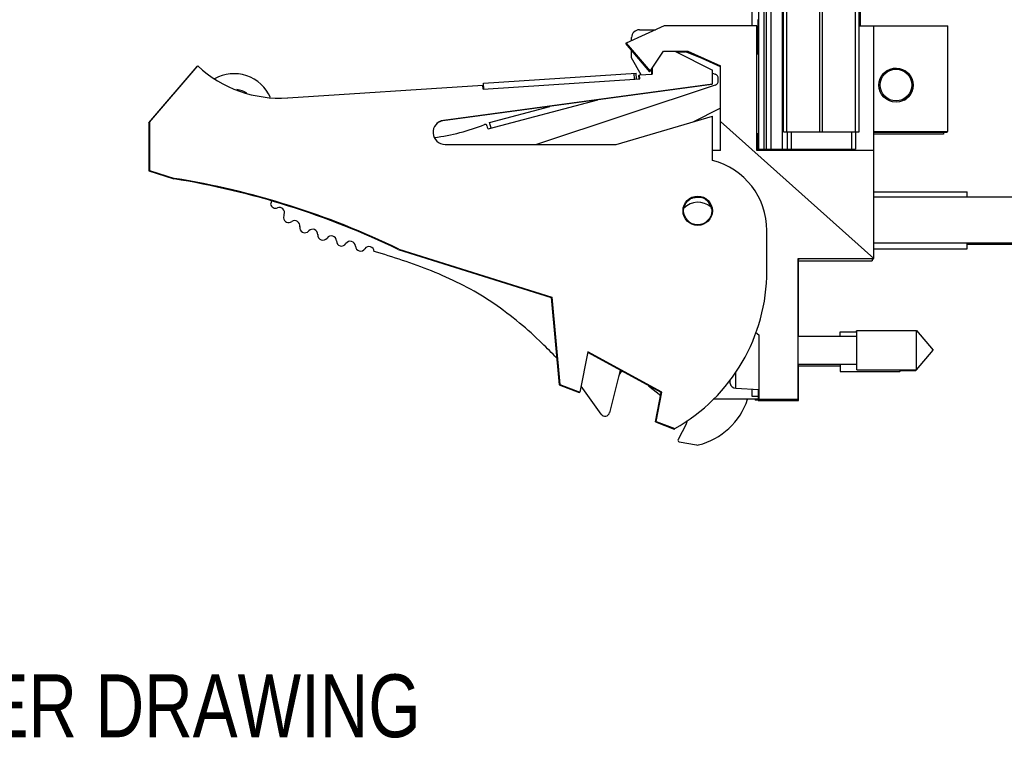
# Model space of a CAD drawing. Header units: inches. Extents: x 0.2 to 16.8, y 0.1 to 10.8.
# Tile 14 of 22: x 13 to 15.4, y 2.1 to 3.9. Entities that reach past the tile are written whole.
import ezdxf
from ezdxf.enums import TextEntityAlignment as Align

# ---------------------------------------------------------------- set-up
doc = ezdxf.new("R2010")
doc.units = ezdxf.units.IN
doc.header["$LTSCALE"] = 0.935
doc.header["$MEASUREMENT"] = 0
doc.layers.get('0').update_dxf_attribs({"linetype": 'CONTINUOUS'})
doc.styles.get("Standard").update_dxf_attribs({"font": 'txt', "width": 0.8})

msp = doc.modelspace()

# ---------------------------------------------------------------- linework, layer by layer
at = {"color": 7, "linetype": 'CONTINUOUS'}
for p, q in [((14.8132, 3.5627), (14.8132, 8.0057)), ((14.8252, 8.0057), (14.8252, 3.5627)), ((14.8312, 8.0057), (14.8312, 3.5627)), ((14.8432, 8.0057), (14.8432, 3.5627)), ((14.8724, 3.5627), (14.8724, 7.6557)), ((14.8742, 3.6057), (14.8742, 7.6057)), ((14.8831, 3.6057), (14.8831, 7.6057)), ((14.9651, 3.6057), (14.9651, 7.6057)), ((14.9713, 3.6057), (14.9713, 7.6057)), ((15.0532, 3.6057), (15.0532, 7.6057)), ((15.0622, 3.6057), (15.0622, 7.6057)), ((15.0653, 3.9745), (15.0653, 3.8698)), ((14.7967, 3.8698), (14.7967, 3.9617)), ((14.5782, 3.8698), (14.4832, 3.8268)), ((14.8082, 3.8698), (14.5782, 3.8698)), ((14.8082, 3.5598), (14.8082, 3.8698)), ((14.8117, 3.7989), (14.8117, 3.8857)), ((15.0622, 3.8698), (15.2832, 3.8698)), ((15.0992, 3.2908), (15.0992, 3.8698)), ((15.2832, 3.6068), (15.2832, 3.8698)), ((14.5164, 3.86), (14.5565, 3.86)), ((14.4834, 3.8264), (14.4817, 3.8256)), ((14.4817, 3.8256), (14.5417, 3.7556)), ((14.4832, 3.8268), (14.5432, 3.7568)), ((14.4967, 3.8329), (14.4967, 3.8403)), ((14.4967, 3.7898), (14.4967, 3.8081)), ((14.5432, 3.7568), (14.5764, 3.8068)), ((14.5764, 3.8068), (14.6364, 3.8068)), ((14.6042, 3.8068), (14.6982, 3.7598)), ((14.6065, 3.8056), (14.6348, 3.8056)), ((14.608, 3.8048), (14.6306, 3.8048)), ((14.6724, 3.7886), (14.6306, 3.8048)), ((14.6348, 3.8056), (14.7167, 3.7686)), ((14.6364, 3.8068), (14.7182, 3.7698)), ((14.5208, 3.748), (14.4967, 3.7898)), ((13.2967, 3.6286), (13.4167, 3.7686)), ((13.2982, 3.6298), (13.4182, 3.7698)), ((14.1288, 3.7273), (14.5084, 3.7522)), ((14.5039, 3.7368), (14.503, 3.7518)), ((14.5094, 3.7372), (14.5084, 3.7522)), ((14.5147, 3.7465), (14.5163, 3.7466)), ((14.5153, 3.7376), (14.5147, 3.7465)), ((14.5163, 3.7477), (14.5482, 3.7498)), ((14.5169, 3.7377), (14.5163, 3.7477)), ((14.5417, 3.7556), (14.5427, 3.7571)), ((14.5467, 3.762), (14.5467, 3.7498)), ((14.5482, 3.7643), (14.5482, 3.7498)), ((14.6982, 3.7248), (14.6982, 3.7598)), ((14.6982, 3.7517), (14.7044, 3.7496)), ((14.7167, 3.7686), (14.7167, 3.6302)), ((14.7182, 3.5598), (14.7182, 3.7698)), ((13.6418, 3.6904), (14.1271, 3.7222)), ((14.6967, 3.7236), (14.0277, 3.6334)), ((14.6982, 3.7248), (14.0292, 3.6345)), ((14.1277, 3.7122), (14.1271, 3.7222)), ((14.1277, 3.7122), (14.5169, 3.7377)), ((14.1297, 3.7123), (14.1288, 3.7273)), ((14.7043, 3.7218), (14.2605, 3.5748)), ((14.7124, 3.733), (14.7124, 3.7384)), ((14.1432, 3.6139), (14.413, 3.6853)), ((14.1439, 3.6296), (14.2934, 3.6692)), ((14.6499, 3.6307), (14.7167, 3.6648)), ((13.2967, 3.6286), (13.2967, 3.5086)), ((13.2982, 3.6298), (13.2982, 3.5098)), ((14.1477, 3.6151), (14.1439, 3.6296)), ((14.4582, 3.5748), (14.6982, 3.6448)), ((14.6982, 3.5348), (14.6982, 3.6448)), ((14.7182, 3.6289), (14.7167, 3.6302)), ((15.0992, 3.2908), (14.7182, 3.6314)), ((14.1373, 3.6207), (14.1378, 3.6175)), ((14.8117, 3.5598), (14.8117, 3.602)), ((14.8742, 3.6057), (15.0622, 3.6057)), ((14.8832, 3.6057), (14.8832, 3.5627)), ((14.8932, 3.6057), (14.8932, 3.5627)), ((15.0432, 3.6057), (15.0432, 3.5627)), ((15.0532, 3.6057), (15.0532, 3.5627)), ((15.0992, 3.6068), (15.2832, 3.6068)), ((15.0992, 3.6056), (15.2817, 3.6056)), ((15.2723, 3.6001), (15.0992, 3.6001)), ((15.2723, 3.6056), (15.2723, 3.6001)), ((15.2817, 3.6056), (15.2817, 3.6068)), ((14.0332, 3.5748), (14.4582, 3.5748)), ((14.7182, 3.5598), (14.6982, 3.5598)), ((15.0992, 3.5598), (14.8082, 3.5598)), ((14.8132, 3.5627), (14.8832, 3.5627)), ((14.8237, 3.5627), (14.8237, 3.5598)), ((14.8297, 3.5627), (14.8297, 3.5598)), ((14.8417, 3.5627), (14.8417, 3.5598)), ((14.8709, 3.5598), (14.8709, 3.5627)), ((14.8729, 3.5598), (14.8729, 3.5627)), ((14.8819, 3.5598), (14.8819, 3.5627)), ((14.8832, 3.5627), (15.0532, 3.5627)), ((14.9132, 3.5627), (14.9132, 3.5598)), ((13.2967, 3.5086), (13.3587, 3.4891)), ((13.2982, 3.5098), (13.3602, 3.4902)), ((15.0992, 3.4564), (15.3314, 3.4564)), ((15.3314, 3.4446), (15.3314, 3.4564)), ((14.6621, 3.4446), (14.6621, 3.4436)), ((15.0992, 3.4446), (15.7492, 3.4446)), ((14.8332, 3.2598), (14.8332, 3.3605)), ((15.0992, 3.3296), (15.7492, 3.3296)), ((15.3314, 3.3147), (15.3314, 3.3296)), ((13.9166, 3.3133), (14.2967, 3.1936)), ((13.9182, 3.3145), (14.2982, 3.1948)), ((15.0992, 3.3147), (15.3314, 3.3147)), ((15.3314, 3.3265), (15.6975, 3.3265)), ((14.9112, 2.9408), (14.9112, 3.2908)), ((14.9112, 3.2908), (15.0992, 3.2908)), ((14.9117, 3.0978), (14.9117, 3.2875)), ((14.9117, 3.2852), (15.0951, 3.2852)), ((15.0951, 3.2908), (15.0951, 3.2852)), ((15.0951, 3.2896), (15.0977, 3.2896)), ((15.0977, 3.2896), (15.0964, 3.2908)), ((15.0977, 3.2896), (15.0977, 3.2908)), ((14.2967, 3.1936), (14.3167, 2.9766)), ((14.2982, 3.1948), (14.3182, 2.9778)), ((15.0554, 3.1108), (15.0554, 3.1085)), ((15.0554, 3.1108), (15.0569, 3.1108)), ((15.0569, 3.0136), (15.0569, 3.112)), ((15.0569, 3.112), (15.205, 3.112)), ((15.205, 3.112), (15.2463, 3.0628)), ((15.205, 3.0136), (15.205, 3.112)), ((14.8054, 3.1072), (14.8132, 3.1008)), ((14.8132, 3.1008), (14.8132, 2.9408)), ((14.9112, 3.0978), (15.0569, 3.0978)), ((15.0154, 3.0978), (15.0154, 3.1085)), ((15.0154, 3.1085), (15.0569, 3.1085)), ((15.205, 3.0136), (15.2463, 3.0628)), ((14.3882, 3.0585), (14.3682, 2.9585)), ((14.5706, 2.9574), (14.3878, 3.0568)), ((14.5721, 2.9585), (14.3882, 3.0585)), ((14.4685, 3.0129), (14.4422, 2.9074)), ((14.9112, 3.0277), (15.0569, 3.0277)), ((14.9117, 2.9373), (14.9117, 3.0277)), ((14.9117, 3.0243), (15.0154, 3.0243)), ((15.0154, 3.0277), (15.0154, 3.0101)), ((15.0569, 3.0136), (15.205, 3.0136)), ((15.1634, 3.0136), (15.1634, 3.0101)), ((15.1634, 3.0101), (15.1663, 3.0136)), ((15.1654, 3.0124), (15.2034, 3.0124)), ((15.2034, 3.0124), (15.2034, 3.0136)), ((15.2034, 3.0124), (15.2044, 3.0136)), ((14.7418, 2.9796), (14.7418, 2.9896)), ((14.756, 2.968), (14.756, 3.0084)), ((15.0154, 3.0101), (15.1634, 3.0101)), ((14.3167, 2.9766), (14.3667, 2.9574)), ((14.3182, 2.9778), (14.3682, 2.9585)), ((14.4211, 2.9034), (14.3711, 2.973)), ((14.5392, 2.9745), (14.5692, 2.9502)), ((14.756, 2.968), (14.8132, 2.9647)), ((14.7967, 2.9473), (14.7967, 2.9657)), ((14.8117, 2.9647), (14.8117, 2.9373)), ((14.3669, 2.9588), (14.3667, 2.9574)), ((14.5561, 2.8845), (14.5706, 2.9574)), ((14.5576, 2.8857), (14.5721, 2.9585)), ((14.8117, 2.9408), (14.6994, 2.9408)), ((14.8117, 2.9473), (14.7967, 2.9473)), ((14.8038, 2.9408), (14.8038, 2.9387)), ((14.8117, 2.9387), (14.8038, 2.9387)), ((14.8132, 2.9408), (14.9112, 2.9408)), ((14.8237, 2.9408), (14.8237, 2.9373)), ((14.8297, 2.9408), (14.8297, 2.9373)), ((14.8417, 2.9408), (14.8417, 2.9373)), ((14.8577, 2.9408), (14.8577, 2.9373)), ((14.8117, 2.9373), (14.9117, 2.9373)), ((14.5561, 2.8845), (14.6027, 2.8666)), ((14.5576, 2.8857), (14.6042, 2.8678)), ((14.6324, 2.8786), (14.6126, 2.8407)), ((14.6154, 2.8351), (14.6579, 2.8271))]:
    msp.add_line(p, q, dxfattribs=at)
for centre, radius in [((15.1542, 3.7222), 0.0425), ((15.1542, 3.7222), 0.0394), ((14.6612, 3.4098), 0.0365), ((14.6612, 3.4098), 0.035)]:
    msp.add_circle(centre, radius, dxfattribs=at)
for centre, radius, start, end in [((14.5164, 3.8403), 0.0197, 90, 180), ((14.8132, 3.7183), 0.0806, 90, 93.559), ((13.6221, 3.9898), 0.3, 227.1666, 273.7467), ((13.5085, 3.6522), 0.0984, 23.4413, 119.4271), ((14.7006, 3.7384), 0.0118, 0, 71.1386), ((15.1527, 3.721), 0.0425, 302.4704, 119.9121), ((14.7006, 3.733), 0.0118, 288.3283, 0), ((13.5085, 3.6522), 0.0591, 57.2402, 83.459), ((14.0332, 3.6048), 0.03, 97.6845, 270), ((13.9297, 4.1435), 0.5572, 277.9126, 291.2309), ((14.0317, 3.6036), 0.03, 97.6845, 129.24), ((14.133, 3.6201), 0.00433, 8.8359, 111.2309), ((14.1421, 3.6181), 0.00433, 188.8359, 284.8255), ((14.8132, 3.6826), 0.0806, 266.441, 270), ((14.6532, 3.3605), 0.18, 0, 75.5225), ((13.0353, 1.4891), 2.026, 64.2145, 80.8167), ((13.0369, 1.4902), 2.026, 64.2145, 80.8167), ((13.6118, 3.4234), 0.0128, 153.0193, 167.0538), ((13.589, 3.435), 0.0128, 332.8587, 351.5466), ((14.6621, 3.3816), 0.0492, 48.8903, 135.7387), ((14.6621, 3.3816), 0.061, 76.5524, 108.8145), ((14.6621, 3.3816), 0.0612, 76.9604, 108.2784), ((14.6621, 3.3816), 0.062, 80.801, 102.8132), ((14.6463, 3.4406), 0.00512, 14.8045, 20.4823), ((14.6621, 3.4426), 0.00512, 175.467, 180.1313), ((14.6621, 3.4426), 0.00512, 0.1313, 7.9507), ((14.6597, 3.4086), 0.0365, 9.606, 73.4755), ((14.6779, 3.4406), 0.00512, 160.6963, 165.2014), ((13.6121, 3.4289), 0.013, 191.9434, 288.6739), ((13.6213, 3.4048), 0.0128, 340.4928, 113.165), ((13.6434, 3.3876), 0.0128, 152.8851, 160.1528), ((13.6442, 3.3932), 0.0128, 185.2632, 306.7436), ((13.6206, 3.3993), 0.0128, 332.8587, 5.3622), ((13.6592, 3.3724), 0.0128, 349.4333, 125.2621), ((13.6844, 3.3677), 0.0128, 169.0844, 320.2247), ((13.7038, 3.3509), 0.0128, 356.753, 138.274), ((13.7294, 3.3494), 0.0128, 176.2208, 324.1984), ((13.7501, 3.3343), 0.0128, 1.3478, 143.716), ((13.7757, 3.3348), 0.0128, 180.9335, 328.1533), ((13.7974, 3.321), 0.0128, 3.2973, 146.8699), ((13.823, 3.3223), 0.0128, 182.5374, 326.4923), ((13.844, 3.3077), 0.0128, 3.0037, 143.9377), ((14.3832, 3.2598), 0.45, 299.4136, 360), ((14.484, 2.9938), 0.0197, 122.8788, 165.9888), ((15.0435, 3.0628), 0.313, 193.9514, 195.4149), ((14.757, 2.9838), 0.0157, 195.4149, 266.6961), ((14.6214, 2.9947), 0.1725, 283.9266, 341.723), ((14.4307, 2.9103), 0.0118, 215.7113, 346), ((14.3817, 3.2586), 0.45, 299.4136, 299.6575), ((14.615, 2.8877), 0.0197, 332.3164, 0.9798), ((14.6161, 2.839), 0.00394, 153.1633, 259.3344), ((14.6601, 2.8387), 0.0118, 259.3829, 283.9266)]:
    msp.add_arc(centre, radius, start, end, dxfattribs=at)
for points, knots in [([(14.1543, 3.1789), (14.1492, 3.1824), (14.1, 3.215), (13.9999, 3.2636), (13.9032, 3.2947), (13.8568, 3.3084)], [0, 0, 0, 0, 0.05533, 0.527665, 1, 1, 1, 1]), ([(14.3105, 3.0438), (14.2987, 3.0558), (14.2695, 3.0851), (14.218, 3.1328), (14.176, 3.1632), (14.1543, 3.1789)], [0, 0, 0, 0, 0.252327, 0.614346, 1, 1, 1, 1])]:
    msp.add_open_spline(points, degree=3, knots=knots, dxfattribs=at)
msp.add_open_spline([(14.9126, 3.2895), (14.912, 3.289), (14.9117, 3.2882), (14.9117, 3.2875)], degree=3, dxfattribs=at)

# ---------------------------------------------------------------- texts
at = {"color": 7, "linetype": 'CONTINUOUS', "width": 0.8}
msp.add_text('CUSTOMER DRAWING', height=0.15625, dxfattribs=at).set_placement((13.0668, 2.1001), align=Align.CENTER)

doc.saveas('drawing.dxf')
